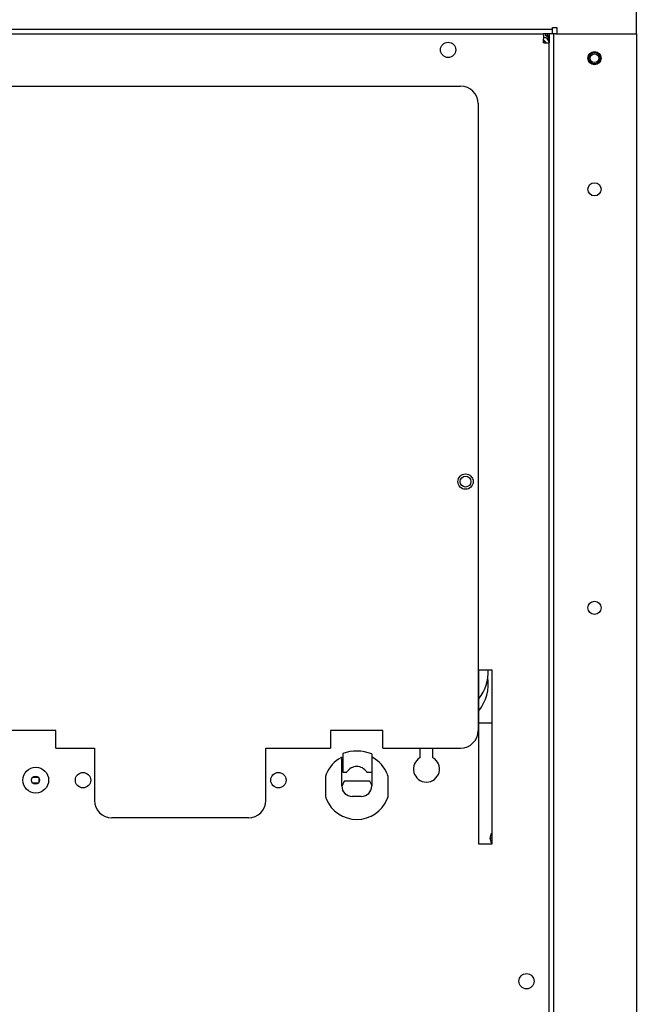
# Model space of a CAD drawing. Extents: x 2.3 to 81.4, y 2.2 to 50.9.
# Tile 14 of 16: x 49.2 to 58.1, y 20.4 to 34.5. Entities that reach past the tile are written whole.
import ezdxf

# ---------------------------------------------------------------- set-up
doc = ezdxf.new("R2010")
doc.units = 0
doc.layers.add('BODY', color=3, linetype='CONTINUOUS')

msp = doc.modelspace()

# ---------------------------------------------------------------- linework, layer by layer
at = {"layer": 'BODY', "linetype": 'CONTINUOUS'}
for p, q in [((58.052, 34.425), (58.052, 35.085)), ((56.849, 34.395), (39.855, 34.395)), ((39.983, 34.335), (56.72, 34.335)), ((56.849, 34.335), (56.72, 34.335)), ((56.72, 34.335), (56.72, 34.257)), ((56.756, 34.308), (56.756, 34.335)), ((56.786, 34.305), (56.802, 34.305)), ((56.786, 34.252), (56.786, 34.305)), ((56.862, 34.336), (56.802, 34.336)), ((56.802, 34.336), (56.802, 34.205)), ((56.849, 34.395), (56.849, 34.426)), ((56.849, 34.426), (56.912, 34.426)), ((56.849, 34.335), (56.849, 34.395)), ((56.862, 34.336), (56.862, 5.876)), ((56.893, 34.336), (56.862, 34.336)), ((56.893, 34.336), (58.052, 34.336)), ((56.912, 34.426), (56.912, 34.425)), ((56.912, 34.425), (56.912, 34.361)), ((56.912, 34.361), (56.912, 34.337)), ((56.912, 34.337), (56.912, 34.336)), ((58.052, 34.361), (58.052, 34.425)), ((58.052, 34.337), (58.052, 34.361)), ((58.052, 34.336), (58.052, 34.337)), ((58.052, 34.336), (58.052, 5.876)), ((56.724, 34.283), (56.72, 34.283)), ((56.72, 34.205), (56.72, 34.257)), ((56.724, 34.235), (56.72, 34.235)), ((56.72, 34.224), (56.732, 34.213)), ((56.724, 34.205), (56.72, 34.205)), ((56.724, 34.205), (56.802, 34.205)), ((56.732, 34.205), (56.732, 34.213)), ((56.802, 5.958), (56.802, 34.205)), ((41.177, 33.585), (55.532, 33.585)), ((55.782, 33.335), (55.782, 24.345)), ((55.792, 22.717), (55.792, 25.217)), ((55.792, 25.217), (55.979, 25.217)), ((55.979, 25.217), (55.979, 22.717)), ((55.792, 24.459), (55.979, 24.459)), ((49.727, 24.345), (43.597, 24.345)), ((49.727, 24.095), (49.727, 24.345)), ((54.417, 24.345), (53.667, 24.345)), ((53.667, 24.345), (53.667, 24.095)), ((54.417, 24.095), (54.417, 24.345)), ((49.727, 24.095), (50.279, 24.095)), ((50.279, 24.095), (50.279, 23.345)), ((52.737, 23.345), (52.737, 24.095)), ((52.737, 24.095), (53.667, 24.095)), ((53.841, 24.017), (53.841, 23.752)), ((54.257, 24.012), (54.257, 23.878)), ((54.417, 24.095), (55.532, 24.095)), ((54.948, 24.095), (54.948, 23.957)), ((55.135, 23.957), (55.135, 24.095)), ((53.837, 23.931), (53.823, 23.924)), ((53.827, 23.842), (53.827, 23.942)), ((54.257, 23.878), (54.257, 23.841)), ((53.827, 23.552), (53.827, 23.842)), ((53.841, 23.752), (53.9, 23.752)), ((54.183, 23.752), (54.257, 23.752)), ((54.257, 23.841), (54.257, 23.552)), ((49.476, 23.675), (49.392, 23.675)), ((49.392, 23.595), (49.476, 23.595)), ((49.482, 23.668), (49.482, 23.601)), ((53.597, 23.685), (53.597, 23.698)), ((53.597, 23.404), (53.597, 23.685)), ((53.862, 23.622), (53.827, 23.545)), ((54.229, 23.622), (53.862, 23.622)), ((54.257, 23.562), (54.229, 23.622)), ((54.487, 23.698), (54.487, 23.685)), ((54.487, 23.685), (54.487, 23.404)), ((53.597, 23.391), (53.597, 23.404)), ((54.107, 23.402), (53.977, 23.402)), ((54.487, 23.404), (54.487, 23.391)), ((52.487, 23.095), (50.529, 23.095)), ((55.979, 22.808), (55.952, 22.796)), ((55.979, 22.835), (55.956, 22.831)), ((55.979, 22.778), (55.96, 22.762)), ((55.979, 22.863), (55.971, 22.864)), ((55.979, 22.736), (55.977, 22.734)), ((55.979, 22.717), (55.792, 22.717))]:
    msp.add_line(p, q, dxfattribs=at)
for points in [[(56.786, 34.302), (56.767, 34.308), (56.756, 34.311)], [(53.826, 23.953), (53.822, 23.955), (53.819, 23.953), (53.816, 23.948)], [(53.822, 23.935), (53.826, 23.944), (53.827, 23.946)], [(54.272, 23.955), (54.267, 23.958), (54.264, 23.958), (54.261, 23.957)], [(53.599, 23.71), (53.599, 23.709), (53.598, 23.707)], [(54.485, 23.707), (54.485, 23.709), (54.484, 23.71)], [(53.598, 23.382), (53.599, 23.381), (53.599, 23.379)], [(54.484, 23.379), (54.485, 23.381), (54.485, 23.382)]]:
    msp.add_lwpolyline(points, dxfattribs=at)
for centre, radius in [((55.352, 34.105), 0.11), ((57.452, 33.986), 0.094), ((57.452, 33.985), 0.082), ((57.452, 33.985), 0.0634), ((57.452, 32.106), 0.095), ((55.602, 27.915), 0.11), ((55.602, 27.915), 0.078), ((57.452, 26.106), 0.095), ((49.437, 23.635), 0.185), ((50.115, 23.635), 0.11), ((52.918, 23.635), 0.11), ((49.434, 23.635), 0.058), ((56.477, 20.752), 0.109)]:
    msp.add_circle(centre, radius, dxfattribs=at)
for centre, radius, start, end in [((56.756, 34.305), 0.03, 0, 90), ((56.739, 34.261), 0.0498, 20.7386, 70.5848), ((56.724, 34.205), 0.078, 0, 90), ((56.724, 34.205), 0.03, 0, 90), ((55.532, 33.335), 0.25, 0, 90), ((55.332, 25.184), 0.597, 320.3505, 3.1415), ((55.305, 25.02), 0.624, 321.2612, 8.2422), ((55.532, 24.345), 0.25, 270, 0), ((54.042, 23.454), 0.598, 68.9216, 109.6471), ((54.042, 23.545), 0.472, 119.1099, 157.8461), ((53.817, 23.949), 0.01, 0, 119.1099), ((53.817, 23.946), 0.0103, 60.4136, 118.8606), ((54.267, 23.95), 0.00939, 58.8548, 124.1406), ((54.042, 23.545), 0.473, 22.1539, 60.8901), ((55.042, 23.795), 0.187, 119.9118, 60.0882), ((54.042, 23.545), 0.473, 157.8461, 159.6941), ((54.042, 23.661), 0.169, 32.8594, 147.1406), ((54.042, 23.545), 0.472, 20.3059, 22.1539), ((53.627, 23.698), 0.03, 159.6941, 180), ((54.457, 23.698), 0.03, 0, 20.3059), ((53.977, 23.552), 0.15, 180, 270), ((54.107, 23.552), 0.15, 270, 0), ((50.529, 23.345), 0.25, 180, 270), ((52.487, 23.345), 0.25, 270, 0), ((53.627, 23.391), 0.03, 180, 200.3059), ((54.042, 23.545), 0.473, 200.3059, 202.1539), ((54.042, 23.545), 0.473, 202.1539, 337.8461), ((54.042, 23.545), 0.473, 337.8461, 339.6941), ((54.457, 23.391), 0.03, 339.6941, 0), ((56.062, 22.803), 0.11, 139.2874, 220.7126)]:
    msp.add_arc(centre, radius, start, end, dxfattribs=at)

doc.saveas('drawing.dxf')
